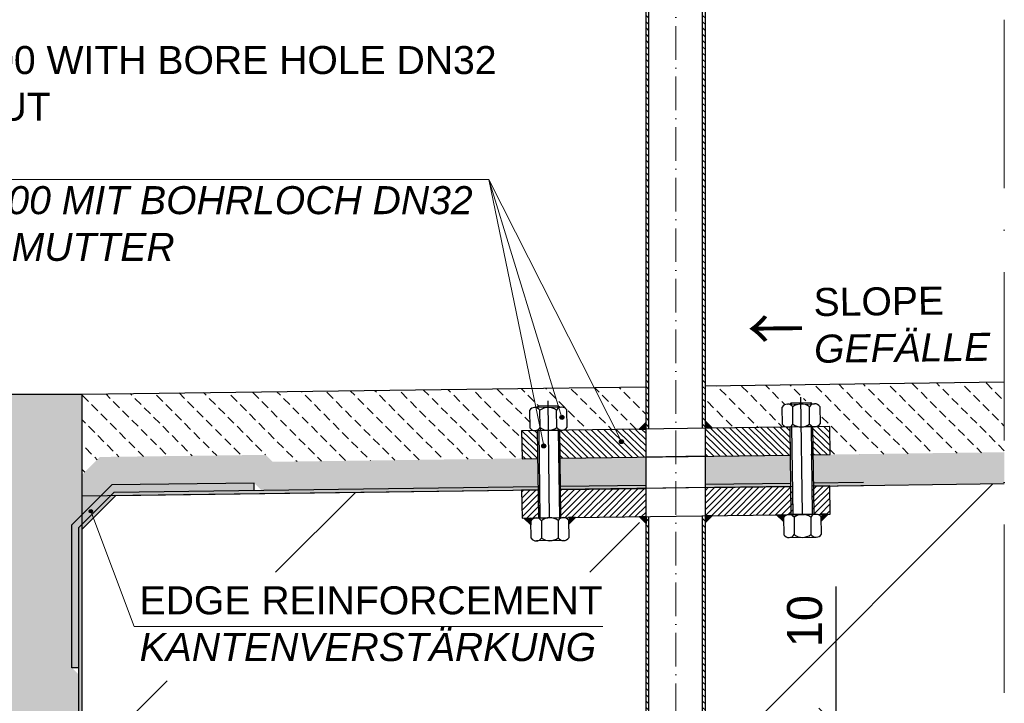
# Model space of a CAD drawing. Header units: millimetres. Extents: x 58700 to 76644, y 967 to 11123.
# Tile 250 of 256: x 61962 to 62665, y 7477 to 7965. Entities that reach past the tile are written whole.
import ezdxf

# ---------------------------------------------------------------- set-up
doc = ezdxf.new("R2010")
doc.units = ezdxf.units.MM
doc.linetypes.add('ACAD_ISO10W100', pattern=[18, 12, -3, 0, -3])
doc.layers.add('0_0_1_im Papierbereich gezeichnet', color=7, linetype='Continuous')
doc.layers.add('Bemaßung', color=7, linetype='Continuous', lineweight=13)
doc.styles.add('LBB3.5M1000', font='isocp.shx', dxfattribs={"height": 3.5})
doc.dimstyles.new('DIN', dxfattribs={"dimtxt": 2.5, "dimasz": 2.5, "dimexe": 1.25, "dimexo": 0.625, "dimtad": 1, "dimtih": 1, "dimdec": 4, "dimdsep": 46, "dimlunit": 6, "dimtxsty": 'Standard', "dimcen": 2.5, "dimadec": 0, "dimazin": 0, "dimtfac": 1, "dimtdec": 4, "dimtmove": 0, "dimatfit": 3, "dimfxl": 0, "dimtvp": 1, "dimtolj": 1, "dimtzin": 0, "dimarcsym": 0})
pattern_1 = [(45, (-737.497, 0), (-2.24506403, 2.24506403), [])]

# ---------------------------------------------------------------- blocks, each defined once
blk = doc.blocks.new('_Oblique')
at = {"color": 0, "linetype": 'ByBlock', "lineweight": -2}
blk.add_line((-0.5, -0.5), (0.5, 0.5), dxfattribs=at)
blk = doc.blocks.new('*D118')
at = {"layer": 'Bemaßung', "color": 0, "lineweight": -2, "transparency": 16777216}
for p, q in [((61777.08, 7697.41), (61734.72, 7697.41)), ((61747.22, 7697.41), (61747.22, 7649.22)), ((61777.08, 7649.22), (61734.72, 7649.22))]:
    blk.add_line(p, q, dxfattribs=at)
at = {"layer": 'DEFPOINTS', "color": 0, "transparency": 16777216}
for p in [(62007.08, 7697.41), (61747.22, 7649.22), (62007.08, 7649.22)]:
    blk.add_point(p, dxfattribs=at)
at = {"layer": 'Bemaßung', "color": 0, "lineweight": -2, "transparency": 16777216, "xscale": 25, "yscale": 25, "zscale": 25}
for p, rotation in [((61747.22, 7697.41), 90), ((61747.22, 7649.22), 270)]:
    blk.add_blockref('_Oblique', p, dxfattribs=dict(at, rotation=rotation))
at = {"layer": 'Bemaßung', "color": 0, "transparency": 16777216, "insert": (61710.85, 7673.31), "char_height": 25, "attachment_point": 5, "rotation": 90}
blk.add_mtext('\\A1;50', dxfattribs=at)
blk = doc.blocks.new('*D116')
at = {"layer": 'Bemaßung', "color": 0, "lineweight": -2, "transparency": 16777216}
for p, q in [((61777.08, 7625.12), (61734.72, 7625.12)), ((61747.22, 7625.12), (61747.22, 7274.8)), ((61777.08, 7274.8), (61734.72, 7274.8))]:
    blk.add_line(p, q, dxfattribs=at)
at = {"layer": 'DEFPOINTS', "color": 0, "transparency": 16777216}
for p in [(62007.08, 7625.12), (61747.22, 7274.8), (62007.08, 7274.8)]:
    blk.add_point(p, dxfattribs=at)
at = {"layer": 'Bemaßung', "color": 0, "lineweight": -2, "transparency": 16777216, "xscale": 25, "yscale": 25, "zscale": 25}
for p, rotation in [((61747.22, 7625.12), 90), ((61747.22, 7274.8), 270)]:
    blk.add_blockref('_Oblique', p, dxfattribs=dict(at, rotation=rotation))
at = {"layer": 'Bemaßung', "color": 0, "transparency": 16777216, "insert": (61711.95, 7449.96), "char_height": 25, "attachment_point": 5, "rotation": 90}
blk.add_mtext('\\A1;350', dxfattribs=at)
blk = doc.blocks.new('*D117')
at = {"layer": 'Bemaßung', "color": 0, "lineweight": -2, "transparency": 16777216}
for p, q in [((61777.08, 8274.8), (61591.79, 8274.8)), ((61604.29, 8274.8), (61604.29, 7274.8)), ((61777.08, 7274.8), (61591.79, 7274.8))]:
    blk.add_line(p, q, dxfattribs=at)
at = {"layer": 'DEFPOINTS', "color": 0, "transparency": 16777216}
for p in [(62007.08, 8274.8), (61604.29, 7274.8), (62007.08, 7274.8)]:
    blk.add_point(p, dxfattribs=at)
at = {"layer": 'Bemaßung', "color": 0, "lineweight": -2, "transparency": 16777216, "xscale": 25, "yscale": 25, "zscale": 25}
for p, rotation in [((61604.29, 8274.8), 90), ((61604.29, 7274.8), 270)]:
    blk.add_blockref('_Oblique', p, dxfattribs=dict(at, rotation=rotation))
at = {"layer": 'Bemaßung', "color": 0, "transparency": 16777216, "insert": (61567.14, 7774.8), "char_height": 25, "attachment_point": 5, "rotation": 90}
blk.add_mtext('\\A1;1,00', dxfattribs=at)
blk = doc.blocks.new('*D119')
at = {"layer": 'Bemaßung', "color": 0, "lineweight": -2, "transparency": 16777216}
for p, q in [((62545.52, 7460.92), (62545.52, 7560.08)), ((62522.07, 7460.92), (62558.02, 7460.92)), ((62545.52, 7450.92), (62545.52, 7460.92)), ((62522.07, 7450.92), (62558.02, 7450.92)), ((62545.52, 7450.92), (62545.52, 7425.92))]:
    blk.add_line(p, q, dxfattribs=at)
at = {"layer": 'DEFPOINTS', "color": 0, "transparency": 16777216}
for p in [(62502.07, 7460.92), (62545.52, 7460.92), (62502.07, 7450.92)]:
    blk.add_point(p, dxfattribs=at)
at = {"layer": 'Bemaßung', "color": 0, "lineweight": -2, "transparency": 16777216, "xscale": 25, "yscale": 25, "zscale": 25}
for p, rotation in [((62545.52, 7460.92), 270), ((62545.52, 7450.92), 90)]:
    blk.add_blockref('_Oblique', p, dxfattribs=dict(at, rotation=rotation))
at = {"layer": 'Bemaßung', "color": 0, "transparency": 16777216, "insert": (62523.02, 7535.5), "char_height": 25, "attachment_point": 5, "rotation": 90}
blk.add_mtext('\\A1;10', dxfattribs=at)

msp = doc.modelspace()

# ---------------------------------------------------------------- hatches: boundary and pattern name
at = {"lineweight": 9}
h = msp.add_hatch(dxfattribs=at)
h.set_pattern_fill('ANSI31', color=256, angle=90)
h.set_pattern_definition([(135, (-738.7113, -83.7406), (-2.24506403, -2.24506403), [])])
edge = h.paths.add_edge_path()
edge.add_arc((62451.85485, 7277.80127), 3, 270, 274.09692236)
edge.add_line((62452.06918, 7274.80894), (62452.06918, 7274.80127))
edge.add_line((62452.06918, 7274.80127), (62451.85485, 7274.80127))
edge = h.paths.add_edge_path()
edge.add_line((62450.06918, 7673.13459), (62452.06918, 7673.16132))
edge.add_line((62452.06918, 7673.16132), (62452.06918, 8460.89023))
edge.add_arc((62441.4692, 8473.59079), 16.54279, 301.32305612, 309.84862768, ccw=False)
edge.add_line((62450.06918, 8459.45912), (62450.06918, 7673.13459))
h.paths.add_polyline_path([(62409.66918, 7672.59473), (62411.66918, 7672.62145), (62411.66918, 8460.89023), (62409.66918, 8460.89023)])
h.paths.add_polyline_path([(62452.06918, 7610.74584), (62450.06918, 7610.71912), (62450.06918, 7280.80127), (62452.06918, 7280.80127)])
h.paths.add_polyline_path([(62411.66918, 7610.20598), (62409.66918, 7610.17925), (62409.66918, 7280.80127), (62411.66918, 7280.80127)])
at = {"lineweight": 13}
h = msp.add_hatch(dxfattribs=at)
h.set_pattern_fill('BETON_UNBEWEHRT', color=256, scale=50, angle=90, pattern_type=2)
h.set_pattern_definition([(135, (-737.497, -74.902), (-8.8388348, -8.8388348), [6.25, -3.125])])
edge = h.paths.add_edge_path(flags=16)
edge.add_line((62533.77614, 7688.65446), (62533.94182, 7676.25557))
edge.add_arc((62530.19094, 7678.66227), 4.45661, 270.76559959, 327.31430359, ccw=False)
edge.add_arc((62530.19094, 7678.66227), 4.45661, 214.21689559, 270.76559959, ccw=False)
edge.add_line((62526.50571, 7676.1562), (62526.34002, 7692.38357))
edge.add_arc((62526.73721, 7683.89697), 8.4959, 34.05409865, 92.67958243, ccw=False)
edge = h.paths.add_edge_path(flags=16)
edge.add_line((62526.34002, 7692.38357), (62526.50571, 7676.1562))
edge.add_arc((62520.43759, 7683.96581), 9.89, 270.76559959, 307.84739643, ccw=False)
edge.add_arc((62520.43759, 7683.96581), 9.89, 233.68380275, 270.76559959, ccw=False)
edge.add_line((62514.58033, 7675.99684), (62514.41464, 7692.20579))
edge.add_arc((62521.00203, 7650.39174), 42.32975, 82.75543051, 98.95279601, ccw=False)
edge = h.paths.add_edge_path()
edge.add_arc((62520.43759, 7683.96581), 9.89, 270.76559959, 307.84739643)
edge.add_arc((62530.19094, 7678.66227), 4.45661, 214.21689559, 270.76559959)
edge.add_line((62530.25049, 7674.20606), (62540.85924, 7674.34782))
edge.add_line((62540.85924, 7674.34782), (62541.12648, 7654.34961))
edge.add_line((62541.12648, 7654.34961), (62453.28351, 7653.17576))
edge.add_line((62453.28351, 7653.17576), (62453.28351, 7653.16116))
edge.add_line((62453.28351, 7653.16116), (62665.49564, 7655.85871))
edge.add_line((62665.49564, 7655.85871), (62665.49564, 7706.20354))
edge.add_line((62665.49564, 7706.20354), (62453.28351, 7703.36774))
edge.add_line((62453.28351, 7703.36774), (62453.28351, 7673.17755))
edge.add_line((62453.28351, 7673.17755), (62510.65569, 7673.94421))
edge.add_arc((62510.82963, 7678.38993), 4.44912, 214.07065896, 267.75948096, ccw=False)
edge.add_line((62507.14421, 7675.89747), (62506.97853, 7688.29636))
edge.add_arc((62513.9676, 7682.55432), 9.04534, 112.97761648, 140.59437186, ccw=False)
edge.add_line((62510.43656, 7690.88198), (62510.90316, 7691.14527))
edge.add_arc((62516.7385, 7678.16752), 14.22931, 99.39936419, 114.21067507, ccw=False)
edge.add_line((62514.41464, 7692.20579), (62514.58033, 7675.99684))
edge.add_arc((62510.82963, 7678.38993), 4.44912, 273.77171822, 327.46054022, ccw=False)
edge.add_line((62511.1223, 7673.95045), (62520.56974, 7674.0767))
edge = h.paths.add_edge_path()
edge.add_line((62331.81685, 7687.95585), (62332.8034, 7688.96912))
edge.add_line((62332.8034, 7688.96912), (62346.80215, 7689.15619))
edge.add_line((62346.80215, 7689.15619), (62347.81542, 7688.16964))
edge.add_line((62347.81542, 7688.16964), (62349.73018, 7688.19523))
edge.add_arc((62349.55625, 7683.74951), 4.44912, 34.07065896, 87.75948096, ccw=False)
edge.add_line((62353.24166, 7686.24197), (62353.40735, 7673.84308))
edge.add_arc((62349.65665, 7676.23617), 4.44912, 273.77171823, 327.46054022, ccw=False)
edge.add_line((62349.94932, 7671.79669), (62409.66918, 7672.59473))
edge.add_line((62409.66918, 7672.59473), (62409.66918, 7702.78492))
edge.add_line((62409.66918, 7702.78492), (62007.08351, 7697.40516))
edge.add_line((62007.08351, 7697.40516), (62007.08351, 7639.98189))
edge.add_line((62007.08351, 7639.98189), (62019.75211, 7652.65049))
edge.add_line((62019.75211, 7652.65049), (62138.09261, 7654.15479))
edge.add_line((62138.09261, 7654.15479), (62143.03004, 7649.21735))
edge.add_line((62143.03004, 7649.21735), (62321.14517, 7651.48147))
edge.add_line((62321.14517, 7651.48147), (62320.87888, 7671.40822))
edge.add_line((62320.87888, 7671.40822), (62330.35452, 7671.53484))
edge.add_arc((62330.29497, 7675.99105), 4.45661, 214.21689559, 270.76559959, ccw=False)
edge.add_line((62326.60974, 7673.48498), (62326.44405, 7685.88387))
edge.add_arc((62330.19494, 7683.47717), 4.45661, 90.76559959, 147.31430359, ccw=False)
edge.add_line((62330.13539, 7687.93338), (62331.81685, 7687.95585))
h = msp.add_hatch()
h.set_pattern_fill('AR-SAND', color=256, scale=0.2, style=0)
h.set_pattern_definition([(37.5, (-737.497, -83.741), (-0.3200063, 9.7882647), [0, -7.7216, 0, -8.636, 0, -8.255]), (7.5, (-737.497, -83.74), (8.9904657, 14.336502), [0, -4.1656, 0, -6.9596, 0, -2.667]), (327.5, (-743.745, -83.741), (15.8198474, 0.0287437), [0, -2.54, 0, -9.144, 0, -11.938]), (317.5, (-743.745, -83.74), (15.271129, 4.4585865), [0, -1.27, 0, -5.9944, 0, -6.858])])
h.paths.add_polyline_path([(61944.65956, 7097.51177), (61984.65956, 7097.51177), (61984.65956, 7488.9181), (61979.65932, 7493.91833), (61979.65932, 7612.55771), (62007.08351, 7639.98189), (62007.08351, 7697.40516), (61944.65956, 7697.40516)])
h = msp.add_hatch(color=256)
h.dxf.hatch_style = 1
edge = h.paths.add_edge_path()
edge.add_arc((62349.60431, 7680.92977), 1.44405, 0, 360)
h = msp.add_hatch(color=256)
h.dxf.hatch_style = 1
h.paths.add_polyline_path([(62404.66963, 7672.52792), (62409.66918, 7672.59473), (62409.66918, 7677.59428)])
h = msp.add_hatch(color=256)
h.dxf.hatch_style = 1
h.paths.add_polyline_path([(62452.06918, 7678.09583), (62452.06918, 7673.16132), (62457.06873, 7673.22813)])
at = {"lineweight": 5}
h = msp.add_hatch(dxfattribs=at)
h.set_pattern_fill('ANSI31', color=256)
h.set_pattern_definition([(315.7656, (62348.0346, 7671.771), (2.214865, 2.27486), [])])
h.paths.add_polyline_path([(62321.14517, 7651.48147), (62332.30236, 7651.6233), (62332.03598, 7671.55731), (62320.87888, 7671.40822)])
h.paths.add_polyline_path([(62409.66918, 7652.60675), (62409.66918, 7672.59473), (62404.66963, 7672.52792), (62349.94932, 7671.79669, -0.026239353), (62349.48271, 7671.79045), (62348.03455, 7671.7711), (62348.30107, 7651.82667)])
h.paths.add_polyline_path([(62512.83769, 7653.97159), (62512.57046, 7673.9698), (62511.1223, 7673.95045, -0.026239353), (62510.65569, 7673.94421), (62452.06918, 7673.16132), (62452.06918, 7653.15953)])
h.paths.add_polyline_path([(62528.83626, 7654.18538), (62541.12648, 7654.34961), (62540.85924, 7674.34782), (62528.56903, 7674.18359)])
h = msp.add_hatch(color=256)
h.dxf.hatch_style = 1
edge = h.paths.add_edge_path()
edge.add_arc((62392.08618, 7663.61188), 1.44405, 0, 360)
h = msp.add_hatch(color=254)
h.paths.add_polyline_path([(62528.83611, 7654.19691), (62528.90068, 7649.36486), (62665.49564, 7651.17735), (62665.49564, 7656.06821)])
h.paths.add_polyline_path([(62512.90209, 7649.15257), (62512.83761, 7653.97784), (62452.06918, 7653.14572), (62452.06918, 7648.34537)])
h.paths.add_polyline_path([(62348.29945, 7651.94822), (62348.36625, 7646.94961), (62409.66918, 7647.76515), (62409.66918, 7652.76467)])
h.paths.add_polyline_path([(62332.36766, 7646.73677), (62332.30086, 7651.73538), (62143.03004, 7649.21735), (62138.09261, 7654.15479), (62019.75211, 7652.65049), (61979.65932, 7612.55771), (61979.65932, 7493.91833), (61984.65956, 7488.9181), (61984.65956, 7097.51177), (61989.65935, 7097.51177), (61989.65935, 7490.98937), (61984.65932, 7495.9894), (61984.65932, 7610.48664), (62021.84943, 7647.67675), (62136.04793, 7649.12839), (62140.9856, 7644.19073)])
h = msp.add_hatch(color=256)
h.dxf.hatch_style = 1
edge = h.paths.add_edge_path()
edge.add_arc((62336.62851, 7660.53268), 1.44405, 0, 360)
h = msp.add_hatch(color=250)
h.paths.add_polyline_path([(62528.90068, 7649.36477), (62529.03653, 7639.19864), (62665.49564, 7641.06793), (62665.49564, 7651.17724)])
h.paths.add_polyline_path([(62513.03803, 7638.97949), (62512.90209, 7649.15249), (62452.06918, 7648.34531), (62452.06918, 7638.1443)])
h.paths.add_polyline_path([(62348.36625, 7646.94956), (62348.49983, 7636.9528), (62409.66918, 7637.76649), (62409.66918, 7647.76509)])
h.paths.add_polyline_path([(62332.50125, 7636.73998), (62332.36766, 7646.73673), (62140.9856, 7644.19073), (62136.04793, 7649.12839), (62021.84943, 7647.67675), (61984.65932, 7610.48664), (61984.65932, 7495.9894), (61989.65935, 7490.98937), (61989.65935, 7097.51177), (61999.65932, 7097.51177), (61999.65932, 7495.13153), (61994.65932, 7500.13153), (61994.65932, 7606.3445), (62026.04408, 7637.72926), (62131.95859, 7639.0756), (62136.89623, 7634.13796)])
h = msp.add_hatch(color=254)
h.paths.add_polyline_path([(62529.03653, 7639.19859), (62529.10337, 7634.19667), (62665.49564, 7636.0111), (62665.49564, 7641.06778)])
h.paths.add_polyline_path([(62513.10479, 7633.98384), (62513.03803, 7638.97944), (62452.06918, 7638.1443), (62452.06918, 7633.17188)])
h.paths.add_polyline_path([(62348.49983, 7636.95271), (62348.56932, 7631.753), (62409.66918, 7632.57029), (62409.66918, 7637.76638)])
h.paths.add_polyline_path([(62332.57075, 7631.53899), (62332.50125, 7636.73989), (62136.89623, 7634.13796), (62131.95859, 7639.0756), (62026.04408, 7637.72926), (61994.65932, 7606.3445), (61994.65932, 7500.13153), (61999.65932, 7495.13153), (61999.65932, 7097.51177), (62004.65956, 7097.51177), (62004.65956, 7497.20237), (61999.65932, 7502.2026), (61999.65932, 7604.27344), (62028.14141, 7632.75552), (62129.91392, 7634.04921), (62135.06601, 7628.89711)])
h = msp.add_hatch(color=253)
h.paths.add_polyline_path([(62529.10331, 7634.2013), (62529.13552, 7631.79103), (62665.49564, 7633.60851), (62665.49564, 7636.02394)])
h.paths.add_polyline_path([(62513.13694, 7631.5778), (62513.10474, 7633.98751), (62452.06918, 7633.17188), (62452.06918, 7630.76385)])
h.paths.add_polyline_path([(62332.60266, 7629.15119), (62332.57027, 7631.57512), (62029.98868, 7627.53173), (62004.65956, 7602.2026), (62004.65956, 7097.51177), (62007.08351, 7097.51177), (62007.08351, 7601.1985), (62031.00596, 7625.12095)])
h.paths.add_polyline_path([(62348.56884, 7631.78891), (62348.60123, 7629.36498), (62409.66918, 7630.18103), (62409.66918, 7632.60539)])
msp.add_hatch(color=250).paths.add_polyline_path([(62029.98868, 7627.53173), (62129.98025, 7628.83102), (62129.91392, 7634.04921), (62028.14141, 7632.75552), (61999.65932, 7604.27344), (61999.65932, 7502.2026), (62004.65956, 7502.2026), (62004.65956, 7602.2026)])
at = {"lineweight": 13}
h = msp.add_hatch(dxfattribs=at)
h.set_pattern_fill('ANSI33', color=256, scale=50, style=0)
h.set_pattern_definition([(45, (-737.5, -83.74), (-224.5064, 224.5064), []), (45, (-513, -83.74), (-224.5064, 224.5064), [158.75, -79.375])])
h.paths.add_polyline_path([(62007.08351, 7097.51177), (62407.08355, 7097.51177), (62407.08352, 7255.04828), (62402.08077, 7255.04828), (62402.08077, 7274.80127), (62007.08351, 7274.80127)])
h.paths.add_polyline_path([(62385.84452, 7570.31053), (62385.84452, 7492.87828), (62037.07204, 7492.87828), (62037.07204, 7570.31053)], flags=16)
h.paths.add_polyline_path([(62665.49564, 7274.80127), (62665.49564, 7633.59965), (62453.28351, 7630.76385), (62453.28351, 7460.91533), (62503.28351, 7460.91533), (62503.28351, 7450.91533), (62453.28351, 7450.91533), (62453.28351, 7274.80127)])
h.paths.add_polyline_path([(62410.88351, 7450.91533), (62360.88351, 7450.91533), (62360.88351, 7460.91533), (62410.88351, 7460.91533), (62410.88351, 7630.19726), (62031.00596, 7625.12095), (62007.08351, 7601.1985), (62007.08351, 7290.80127), (62124.58214, 7290.80127), (62124.58214, 7292.80127), (62284.58214, 7292.80127), (62284.58214, 7290.80127), (62410.88351, 7290.80127)])
h.paths.add_polyline_path([(62083.36987, 7308.26795), (62083.36987, 7416.70533), (62304.40323, 7416.70533), (62304.40323, 7308.26795)])
h = msp.add_hatch()
h.set_pattern_fill('ANSI31', color=256)
h.set_pattern_definition(pattern_1)
h.paths.add_polyline_path([(62333.60257, 7629.16455), (62320.879, 7628.99453), (62321.14624, 7608.99631), (62322.54861, 7609.01505), (62322.53747, 7609.02605), (62327.53702, 7609.09286), (62333.86966, 7609.1772)])
h = msp.add_hatch()
h.set_pattern_fill('ANSI31', color=256)
h.set_pattern_definition(pattern_1)
edge = h.paths.add_edge_path()
edge.add_line((62409.66918, 7630.18103), (62347.60132, 7629.35162))
edge.add_line((62347.60132, 7629.35162), (62347.86855, 7609.35341))
edge.add_line((62347.86855, 7609.35341), (62350.31662, 7609.38612))
edge.add_arc((62350.60929, 7604.94664), 4.44912, 87.75948096, 93.77171823, ccw=False)
edge.add_line((62350.78323, 7609.39235), (62404.68077, 7610.11259))
edge.add_line((62404.68077, 7610.11259), (62404.66963, 7610.12358))
edge.add_line((62404.66963, 7610.12358), (62409.66918, 7610.19039))
edge.add_line((62409.66918, 7610.19039), (62409.66918, 7630.18103))
h = msp.add_hatch()
h.set_pattern_fill('ANSI31', color=256)
h.set_pattern_definition(pattern_1)
h.paths.add_polyline_path([(62514.13704, 7631.57704), (62452.06918, 7630.74763), (62452.06918, 7610.74584), (62457.06873, 7610.81265), (62502.95095, 7611.42578), (62502.93981, 7611.43677), (62507.93936, 7611.50358), (62514.40415, 7611.58813)])
h = msp.add_hatch()
h.set_pattern_fill('ANSI31', color=256)
h.set_pattern_definition(pattern_1)
h.paths.add_polyline_path([(62540.85936, 7631.93413), (62528.13579, 7631.76411), (62528.40302, 7611.76678), (62530.95225, 7611.80084), (62541.1266, 7611.93592)])
h = msp.add_hatch(color=0)
edge = h.paths.add_edge_path()
edge.add_arc((62013.25072, 7613.92147), 1.21198, 0, 360)
h = msp.add_hatch(color=256)
h.dxf.hatch_style = 1
h.paths.add_polyline_path([(62322.53747, 7609.02605), (62327.53702, 7609.09286), (62327.53702, 7604.0933)])
h = msp.add_hatch(color=256)
h.dxf.hatch_style = 1
h.paths.add_polyline_path([(62354.33389, 7604.50706), (62354.33389, 7609.4398), (62359.33344, 7609.50661)])
h = msp.add_hatch(color=256)
h.dxf.hatch_style = 1
h.paths.add_polyline_path([(62404.66963, 7610.12358), (62409.66918, 7610.19039), (62409.66918, 7605.19084)])
h = msp.add_hatch(color=256)
h.dxf.hatch_style = 1
h.paths.add_polyline_path([(62452.06918, 7605.8131), (62452.06918, 7610.74584), (62457.06873, 7610.81265)])
h = msp.add_hatch(color=256)
h.dxf.hatch_style = 1
h.paths.add_polyline_path([(62502.93981, 7611.43677), (62507.93936, 7611.50358), (62507.93936, 7606.50403)])
h = msp.add_hatch(color=256)
h.dxf.hatch_style = 1
h.paths.add_polyline_path([(62534.73622, 7606.91778), (62534.73622, 7611.85052), (62539.73578, 7611.91733)])

# ---------------------------------------------------------------- linework, layer by layer
at = {"linetype": 'ACAD_ISO10W100', "lineweight": 18, "ltscale": 2}
msp.add_line((62430.86918, 8718.3347), (62430.86933, 7272.35436), dxfattribs=at)
for p, q in [((62409.66918, 7280.80127), (62409.66918, 8460.89023)), ((62411.66918, 7672.62145), (62411.66918, 8462.32134)), ((62450.06918, 7673.13459), (62450.06918, 8459.45912)), ((62452.06918, 7280.80127), (62452.06918, 8460.89023)), ((62452.06918, 7703.35152), (62665.49564, 7706.20354)), ((62007.08351, 7697.40516), (62409.66918, 7702.78492)), ((61944.65956, 7697.40516), (62007.08351, 7697.40516)), ((62007.08351, 7097.51177), (62007.08351, 7697.40516)), ((62340.86918, 7609.25987), (62339.75242, 7692.83061)), ((62513.33787, 7691.38161), (62513.35123, 7690.3817)), ((62521.40365, 7611.67236), (62520.2869, 7695.24309)), ((62527.33662, 7691.56867), (62527.34998, 7690.56876)), ((62332.80341, 7688.96824), (62332.81676, 7687.96921)), ((62334.04586, 7673.58435), (62333.88017, 7685.98324)), ((62345.97123, 7673.74371), (62345.80555, 7686.1426)), ((62346.80216, 7689.1553), (62346.81551, 7688.15628)), ((62514.58033, 7675.99684), (62514.41464, 7688.39573)), ((62526.50571, 7676.1562), (62526.34002, 7688.55509)), ((62333.03589, 7671.57067), (62333.8698, 7609.16634)), ((62347.03464, 7671.75774), (62347.86855, 7609.35341)), ((62513.57037, 7673.98316), (62514.40427, 7611.57971)), ((62527.56912, 7674.17023), (62528.40302, 7611.76678)), ((62452.06918, 7653.14572), (62409.66918, 7652.60675)), ((62007.08351, 7624.80127), (62332.60266, 7629.15119)), ((62348.60123, 7629.36498), (62409.66918, 7630.18103)), ((62452.06918, 7630.74763), (62409.66918, 7630.18103)), ((62453.28351, 7630.76385), (62513.13713, 7631.56368)), ((62529.1357, 7631.77747), (62665.49564, 7633.59965)), ((62334.93322, 7607.18037), (62335.0989, 7594.78148)), ((62346.85859, 7607.33973), (62347.02428, 7594.94084)), ((62411.66918, 7274.80127), (62411.66918, 7610.20598)), ((62450.06918, 7274.80127), (62450.06918, 7610.71912)), ((62515.33554, 7609.59198), (62515.50123, 7597.19308)), ((62527.26092, 7609.75134), (62527.4266, 7597.35244))]:
    msp.add_line(p, q)
at = {"linetype": 'ACAD_ISO10W100', "lineweight": 18, "ltscale": 10}
msp.add_line((62665.49564, 8324.80257), (62665.49564, 7149.80127), dxfattribs=at)
at = {"color": 250}
for p, q in [((61999.65932, 7604.27344), (62028.14141, 7632.75552)), ((62129.91392, 7634.04921), (62028.14141, 7632.75552)), ((62129.98061, 7628.80278), (62129.91392, 7634.04921)), ((61999.65932, 7502.2026), (61999.65932, 7604.27344)), ((62004.65956, 7502.2026), (61999.65932, 7502.2026))]:
    msp.add_line(p, q, dxfattribs=at)
at = {"color": 253}
for p, q in [((62004.65956, 7602.2026), (62029.98868, 7627.53173)), ((62004.65956, 7502.2026), (62004.65956, 7602.2026))]:
    msp.add_line(p, q, dxfattribs=at)
at = {"color": 0}
for p, q in [((62007.08351, 7601.1985), (62031.00596, 7625.12095)), ((62007.08351, 7097.51177), (62007.08351, 7601.1985))]:
    msp.add_line(p, q, dxfattribs=at)
at = {"color": 0, "lineweight": 9}
msp.add_line((62044.2856, 7531.57463), (62013.25072, 7613.92147), dxfattribs=at)
for points in [[(62512.35132, 7690.36834), (62512.35132, 7690.36834), (62513.33787, 7691.38161), (62527.33662, 7691.56867), (62528.34989, 7690.58213)], [(62326.44405, 7685.88387), (62326.60974, 7673.48498)], [(62349.73018, 7688.19523), (62330.13539, 7687.93338)], [(62347.81542, 7688.16964), (62347.81542, 7688.16964), (62346.80215, 7689.15619), (62332.8034, 7688.96912), (62331.81685, 7687.95585)], [(62353.40735, 7673.84308), (62353.24166, 7686.24197)], [(62507.14421, 7675.89747), (62506.97853, 7688.29636)], [(62510.43656, 7690.34275), (62530.03135, 7690.6046)], [(62533.77614, 7688.65446), (62533.94182, 7676.25557)], [(62452.06918, 7678.09583), (62457.06873, 7673.22813), (62452.06918, 7673.16132)], [(62528.83626, 7654.18538), (62541.12648, 7654.34961), (62540.85924, 7674.34782), (62320.87888, 7671.40822), (62321.14612, 7651.41001), (62332.30322, 7651.5591)], [(62330.35452, 7671.53484), (62349.94932, 7671.79669)], [(62332.03598, 7671.55731), (62332.86989, 7609.15298), (62348.86847, 7609.36677), (62348.03455, 7671.7711)], [(62530.25049, 7674.20606), (62510.65569, 7673.94421)], [(62528.56903, 7674.18359), (62529.40294, 7611.77926), (62513.40437, 7611.56547), (62512.57046, 7673.9698)], [(62348.30179, 7651.77289), (62512.83769, 7653.97159)], [(62333.60257, 7629.16455), (62320.879, 7628.99453), (62321.14624, 7608.99631), (62541.1266, 7611.93592), (62540.85936, 7631.93413), (62528.13579, 7631.76411)], [(62514.13704, 7631.57704), (62347.60132, 7629.35162)], [(62348.60123, 7629.36498), (62409.66918, 7630.18103)], [(62452.06918, 7630.74763), (62513.13713, 7631.56368)], [(62327.66279, 7594.68211), (62327.4971, 7607.081)], [(62331.18843, 7609.13051), (62350.78323, 7609.39235)], [(62354.29471, 7607.4391), (62354.46039, 7595.04021)], [(62354.33389, 7604.50706), (62359.33344, 7609.50661), (62354.33389, 7609.4398)], [(62452.06918, 7605.8131), (62457.06873, 7610.81265), (62452.06918, 7610.74584)], [(62507.89942, 7609.49261), (62508.06511, 7597.09371)], [(62530.95225, 7611.80084), (62511.35746, 7611.539)], [(62534.86272, 7597.45181), (62534.69703, 7609.8507)], [(62534.73622, 7606.91778), (62539.73578, 7611.91733), (62534.73622, 7611.85052)], [(62351.00236, 7592.99382), (62331.40757, 7592.73197)], [(62511.57659, 7595.14046), (62531.17138, 7595.40231)]]:
    msp.add_lwpolyline(points)
for points in [[(62404.66963, 7672.52792), (62409.66918, 7672.59473), (62409.66918, 7677.59428)], [(62322.53747, 7609.02605), (62327.53702, 7609.09286), (62327.53702, 7604.0933)], [(62404.66963, 7610.12358), (62409.66918, 7610.19039), (62409.66918, 7605.19084)], [(62502.93981, 7611.43677), (62507.93936, 7611.50358), (62507.93936, 7606.50403)]]:
    msp.add_lwpolyline(points, close=True)
at = {"color": 253}
for points in [[(62029.98868, 7627.53173), (62332.57027, 7631.57505)], [(62348.56884, 7631.78883), (62409.66918, 7632.6053)], [(62452.06918, 7633.17188), (62513.10474, 7633.98748)], [(62529.10331, 7634.20126), (62565.0586, 7634.68172)], [(62004.65956, 7097.51177), (62004.65956, 7602.2026)]]:
    msp.add_lwpolyline(points, dxfattribs=at)
at = {"color": 0, "lineweight": 9}
msp.add_lwpolyline([(62044.2856, 7531.57463), (62378.87725, 7531.57463)], dxfattribs=at)
for centre in [(62349.60431, 7680.92977), (62392.08618, 7663.61188), (62336.62851, 7660.53268)]:
    msp.add_circle(centre, 1.44405)
at = {"color": 0}
msp.add_circle((62013.25072, 7613.92147), 1.21198, dxfattribs=at)
for centre, radius, start, end in [((62330.19494, 7683.47717), 4.45661, 34.21689559, 147.31430359), ((62339.94828, 7678.17363), 9.89, 53.68380275, 127.84739643), ((62349.55625, 7683.74951), 4.44912, 34.07065896, 147.46054022), ((62510.72923, 7685.90327), 4.44912, 34.07065896, 147.46054022), ((62520.48276, 7680.58611), 9.89, 53.68380275, 127.84739643), ((62530.0909, 7686.14839), 4.45661, 34.21689559, 147.31430359), ((62330.29497, 7675.99105), 4.45661, 214.21689559, 327.31430359), ((62339.90312, 7681.55332), 9.89, 233.68380275, 307.84739643), ((62349.65665, 7676.23617), 4.44912, 214.07065896, 327.46054022), ((62510.82963, 7678.38993), 4.44912, 214.07065896, 327.46054022), ((62520.43759, 7683.96581), 9.89, 233.68380275, 307.84739643), ((62530.19094, 7678.66227), 4.45661, 214.21689559, 327.31430359), ((62331.24798, 7604.6743), 4.45661, 34.21689559, 147.31430359), ((62341.00133, 7599.37076), 9.89, 53.68380275, 127.84739643), ((62350.60929, 7604.94664), 4.44912, 34.07065896, 147.46054022), ((62511.65013, 7607.09951), 4.44912, 34.07065896, 147.46054022), ((62521.40365, 7601.78236), 9.89, 53.68380275, 127.84739643), ((62531.0118, 7607.34463), 4.45661, 34.21689559, 147.31430359), ((62331.34802, 7597.18818), 4.45661, 214.21689559, 327.31430359), ((62340.95617, 7602.75045), 9.89, 233.68380275, 307.84739643), ((62350.70969, 7597.4333), 4.44912, 214.07065896, 327.46054022), ((62511.75053, 7599.58618), 4.44912, 214.07065896, 327.46054022), ((62521.35849, 7605.16206), 9.89, 233.68380275, 307.84739643), ((62531.11184, 7599.85851), 4.45661, 214.21689559, 327.31430359)]:
    msp.add_arc(centre, radius, start, end)
at = {"layer": '0_0_1_im Papierbereich gezeichnet'}
for points in [[(62031.00596, 7625.12095), (62332.60266, 7629.15119)], [(62529.1357, 7631.77747), (62565.0586, 7632.25751)]]:
    msp.add_lwpolyline(points, dxfattribs=at)
at = {"layer": 'Bemaßung'}
for p, q in [((61662.31742, 7850.63516), (62297.44334, 7850.63516)), ((62297.44334, 7850.63516), (62349.60431, 7680.92977)), ((62297.44334, 7850.63516), (62392.08618, 7663.61188)), ((62297.44334, 7850.63516), (62336.62851, 7660.53268))]:
    msp.add_line(p, q, dxfattribs=at)

# ---------------------------------------------------------------- texts
at = {"color": 0, "char_height": 20, "attachment_point": 1, "style": 'LBB3.5M1000'}
for s, insert, width in [('{\\fArial|b0|i0|c0|p34;BLIND FLANGE DN 100 WITH BORE HOLE DN32\\PAND SCREW WITH NUT\\P(STAINLESS STEEL)\\P\\fArial|b0|i1|c0|p34;BLINDFLANSCH DN 100 MIT BOHRLOCH DN32 \\PUND SCHRAUBE MIT MUTTER\\P(EDELSTAHL)}', (61669.58348, 7945.98782, -475.00001), 694.8274668), ('{\\fArial|b0|i0|c0|p34;EDGE REINFORCEMENT\\P\\fArial|b0|i1|c0|p34;KANTENVERSTÄRKUNG}', (62048.09002, 7560.32985), 416.3507584)]:
    msp.add_mtext(s, dxfattribs=dict(at, insert=insert, width=width))
at = {"color": 0, "attachment_point": 1, "rotation": 0.6624164, "style": 'LBB3.5M1000'}
for s, insert, char_height, width in [('{\\fArial|b0|i0|c0|p34;SLOPE\\fMS Shell Dlg|b0|i0|c0|p0;\\P\\fArial|b0|i1|c0|p34;GEFÄLLE}', (62529.1685, 7773.21913), 20, 97.5162368), ('{\\fSimSun|b0|i0|c134|p2;←}', (62481.77932, 7758.66915), 30, 40.1303456)]:
    msp.add_mtext(s, dxfattribs=dict(at, insert=insert, char_height=char_height, width=width))

# ---------------------------------------------------------------- dimensions: what is measured, and where the dimension line sits
at = {"layer": 'Bemaßung'}
for base, p1, p2, text, picture, middle in [((61604.28623, 7274.80127), (62007.08351, 8274.80257), (62007.08351, 7274.80127), '1,00', '*D117', (61567.14459, 7774.80192)), ((61747.21945, 7649.21735), (62007.08351, 7697.40516), (62007.08351, 7649.21735), '50', '*D118', (61710.84556, 7673.31126)), ((61747.21945, 7274.80127), (62007.08351, 7625.12095), (62007.08351, 7274.80127), '350', '*D116', (61711.95157, 7449.96111))]:
    dim = msp.add_linear_dim(base=base, p1=p1, p2=p2, angle=90, text=text, dimstyle='DIN', override={"dimscale": 10, "dimexo": 23, "dimgap": 1, "dimblk1": 'Oblique', "dimblk2": 'Oblique', "dimsah": 1, "dimtmove": 2}, dxfattribs=at)
    dim.commit()
    dim.dimension.update_dxf_attribs({"geometry": picture, "text_midpoint": middle, "dimtype": 160})
dim = msp.add_linear_dim(base=(62545.52342, 7460.91533), p1=(62502.06918, 7450.91533), p2=(62502.06918, 7460.91533), angle=90, dimstyle='DIN', override={"dimscale": 10, "dimexo": 2, "dimgap": 1, "dimblk1": 'Oblique', "dimblk2": 'Oblique', "dimsah": 1}, dxfattribs=at)
dim.commit()
dim.dimension.update_dxf_attribs({"geometry": '*D119', "text_midpoint": (62545.52342, 7535.49867), "dimtype": 160})

doc.saveas('drawing.dxf')
